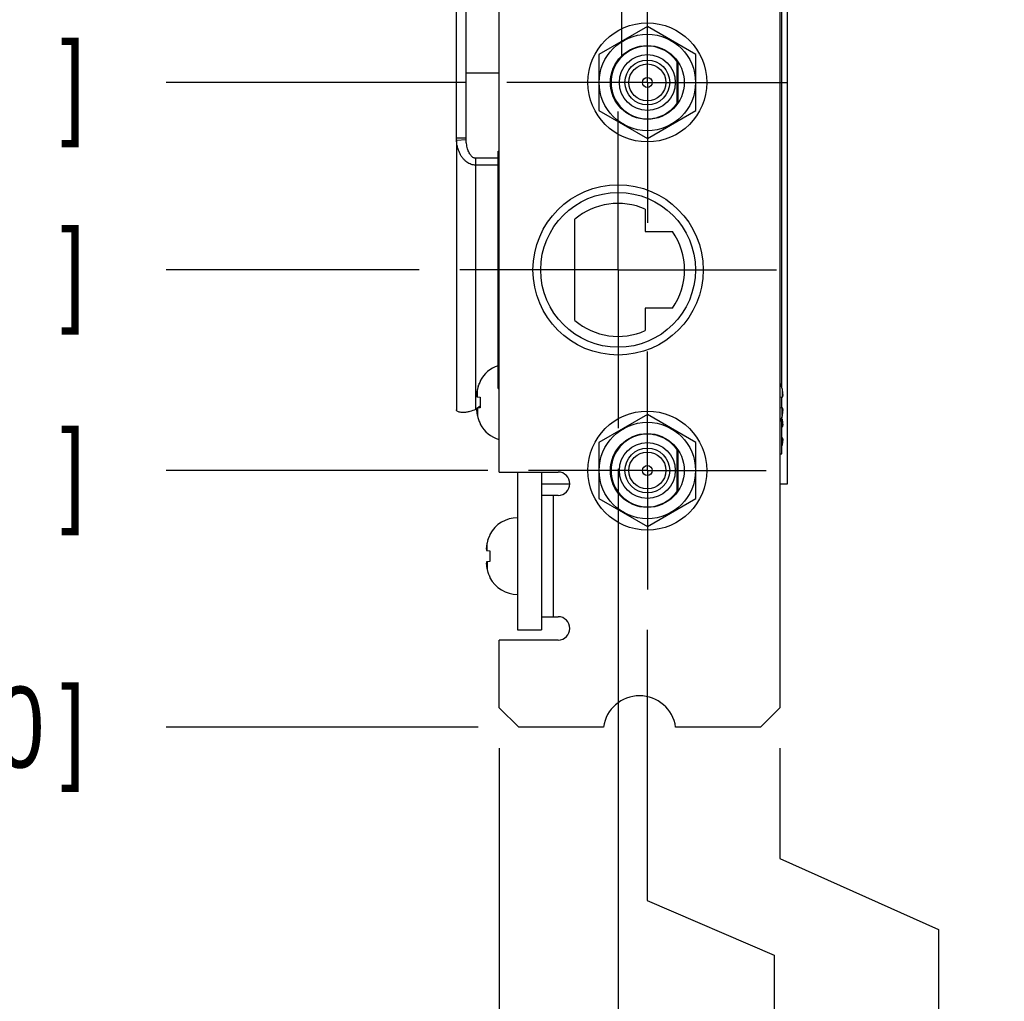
# Model space of a CAD drawing. Header units: inches. Extents: x 0.2 to 16.8, y 0.1 to 10.8.
# Tile 3 of 21: x 1.8 to 3.3, y 2.8 to 4.3. Entities that reach past the tile are written whole.
import ezdxf

# ---------------------------------------------------------------- set-up
doc = ezdxf.new("R2010")
doc.units = ezdxf.units.IN
doc.header["$LTSCALE"] = 0.935
doc.header["$MEASUREMENT"] = 0
doc.linetypes.add('CENTER', pattern=[0.6, 0.375, -0.075, 0.075, -0.075])
doc.layers.get('0').update_dxf_attribs({"linetype": 'CONTINUOUS'})
doc.layers.add('DEFAULT_1', color=7, linetype='CENTER')
doc.layers.add('DIMENSIONS', color=7, linetype='CONTINUOUS')
doc.styles.get("Standard").update_dxf_attribs({"font": 'txt', "width": 0.8})
doc.dimstyles.new('DIMSTYLE_2', dxfattribs={"dimtxt": 0.125, "dimasz": 0.18, "dimexe": 0.18, "dimexo": 0.0625, "dimgap": 0.09, "dimtad": 0, "dimtih": 1, "dimtoh": 1, "dimdec": 3, "dimlfac": 1.666667, "dimzin": 4, "dimdsep": 46, "dimtxsty": 'STANDARD', "dimblk": '_FILLED', "dimblk1": '_FILLED', "dimblk2": '_FILLED', "dimcen": 0.09, "dimadec": 0, "dimazin": 0, "dimtp": 0.001, "dimtm": 0.001, "dimtfac": 1, "dimtdec": 3, "dimtofl": 0, "dimtmove": 0, "dimatfit": 3, "dimldrblk": '_FILLED', "dimfxl": 1, "dimtolj": 1, "dimtzin": 4, "dimarcsym": 0})

# ---------------------------------------------------------------- blocks, each defined once
blk = doc.blocks.new('*D7')
at = {"layer": 'DIMENSIONS', "color": 2, "linetype": 'CONTINUOUS'}
blk.add_line((2.6839, 3.6045), (2.6839, 2.7683), dxfattribs=at)
at = {"layer": 'DIMENSIONS', "color": 2, "linetype": 'CONTINUOUS', "width": 0.8}
for s, p in [(']', (2.7464, 2.6058)), ('7.77', (2.7464, 2.2058)), ('[', (2.7464, 2.1058)), ('.306', (2.7464, 1.5808))]:
    blk.add_text(s, height=0.125, rotation=90, dxfattribs=at).set_placement(p)
blk = doc.blocks.new('_FILLED')
at = {"color": 0, "linetype": 'BYBLOCK'}
blk.add_solid([(0, 0), (-1, 0.1736), (-1, -0.1736)], dxfattribs=at)
blk = doc.blocks.new('*D8')
at = {"layer": 'DIMENSIONS', "color": 2, "linetype": 'CONTINUOUS'}
for p, q in [((2.729, 3.3558), (2.729, 2.9384)), ((2.729, 2.9384), (2.9246, 2.8537)), ((2.9246, 2.8537), (2.9246, 2.7683))]:
    blk.add_line(p, q, dxfattribs=at)
at = {"layer": 'DIMENSIONS', "color": 2, "linetype": 'CONTINUOUS', "width": 0.8}
for s, p in [(']', (2.9871, 2.6058)), ('9.68', (2.9871, 2.2058)), ('[', (2.9871, 2.1058)), ('.381', (2.9871, 1.5808)), ('2X ', (2.9871, 1.2808))]:
    blk.add_text(s, height=0.125, rotation=90, dxfattribs=at).set_placement(p)
blk = doc.blocks.new('*D9')
at = {"layer": 'DIMENSIONS', "color": 2, "linetype": 'CONTINUOUS'}
for p, q in [((2.9336, 3.1733), (2.9336, 3.0031)), ((2.9336, 3.0031), (3.1786, 2.8936)), ((3.1786, 2.8936), (3.1786, 2.7683))]:
    blk.add_line(p, q, dxfattribs=at)
at = {"layer": 'DIMENSIONS', "color": 2, "linetype": 'CONTINUOUS', "width": 0.8}
for s, p in [(']', (3.2411, 2.6058)), ('18.34', (3.2411, 2.1058)), ('[', (3.2411, 2.0058)), ('.722', (3.2411, 1.4808))]:
    blk.add_text(s, height=0.125, rotation=90, dxfattribs=at).set_placement(p)
blk = doc.blocks.new('*D10')
at = {"layer": 'DIMENSIONS', "color": 2, "linetype": 'CONTINUOUS'}
blk.add_line((2.6893, 5.7489), (2.6893, 6.3133), dxfattribs=at)
at = {"layer": 'DIMENSIONS', "color": 2, "linetype": 'CONTINUOUS', "width": 0.8}
for s, p in [(']', (2.7518, 7.7008)), ('7.99', (2.7518, 7.3008)), ('[', (2.7518, 7.2008)), ('.315', (2.7518, 6.6758)), ('3X ', (2.7518, 6.3758))]:
    blk.add_text(s, height=0.125, rotation=90, dxfattribs=at).set_placement(p)
blk = doc.blocks.new('*D11')
at = {"layer": 'DIMENSIONS', "color": 2, "linetype": 'CONTINUOUS'}
blk.add_line((2.5004, 3.1733), (2.5004, 2.7683), dxfattribs=at)
at = {"layer": 'DIMENSIONS', "color": 2, "linetype": 'CONTINUOUS', "width": 0.8}
for s, p in [(']', (2.5629, 2.6058)), ('0', (2.5629, 2.5058)), ('[', (2.5629, 2.4058)), ('.000', (2.5629, 1.8808))]:
    blk.add_text(s, height=0.125, rotation=90, dxfattribs=at).set_placement(p)
blk = doc.blocks.new('*D12')
at = {"layer": 'DIMENSIONS', "color": 2, "linetype": 'CONTINUOUS'}
blk.add_line((2.377, 3.9114), (1.9861, 3.9114), dxfattribs=at)
at = {"layer": 'DIMENSIONS', "color": 2, "linetype": 'CONTINUOUS', "width": 0.8}
for s, p in [('[', (1.2236, 3.8489)), (']', (1.8236, 3.8489)), ('1.176', (0.5986, 3.8489)), ('29.87', (1.3236, 3.8489))]:
    blk.add_text(s, height=0.125, dxfattribs=at).set_placement(p)
blk = doc.blocks.new('*D13')
at = {"layer": 'DIMENSIONS', "color": 2, "linetype": 'CONTINUOUS'}
blk.add_line((2.483, 3.6018), (1.9861, 3.6018), dxfattribs=at)
at = {"layer": 'DIMENSIONS', "color": 2, "linetype": 'CONTINUOUS', "width": 0.8}
for s, p in [('.660', (0.6986, 3.5393)), ('[', (1.2236, 3.5393)), ('16.76', (1.3236, 3.5393)), (']', (1.8236, 3.5393))]:
    blk.add_text(s, height=0.125, dxfattribs=at).set_placement(p)
blk = doc.blocks.new('*D14')
at = {"layer": 'DIMENSIONS', "color": 2, "linetype": 'CONTINUOUS'}
blk.add_line((2.4497, 4.2006), (1.9861, 4.2006), dxfattribs=at)
at = {"layer": 'DIMENSIONS', "color": 2, "linetype": 'CONTINUOUS', "width": 0.8}
for s, p in [('[', (1.2236, 4.1381)), (']', (1.8236, 4.1381)), ('1.658', (0.5986, 4.1381)), ('42.11', (1.3236, 4.1381))]:
    blk.add_text(s, height=0.125, dxfattribs=at).set_placement(p)
blk = doc.blocks.new('*D15')
at = {"layer": 'DIMENSIONS', "color": 2, "linetype": 'CONTINUOUS'}
blk.add_line((2.3638, 4.5054), (1.9861, 4.5054), dxfattribs=at)
at = {"layer": 'DIMENSIONS', "color": 2, "linetype": 'CONTINUOUS', "width": 0.8}
for s, p in [('[', (1.2236, 4.4429)), (']', (1.8236, 4.4429)), ('2.166', (0.5986, 4.4429)), ('55.02', (1.3236, 4.4429))]:
    blk.add_text(s, height=0.125, dxfattribs=at).set_placement(p)
blk = doc.blocks.new('*D16')
at = {"layer": 'DIMENSIONS', "color": 2, "linetype": 'CONTINUOUS'}
blk.add_line((2.3638, 4.9644), (1.9861, 4.9644), dxfattribs=at)
at = {"layer": 'DIMENSIONS', "color": 2, "linetype": 'CONTINUOUS', "width": 0.8}
for s, p in [('[', (1.2236, 4.9019)), (']', (1.8236, 4.9019)), ('2.931', (0.5986, 4.9019)), ('74.45', (1.3236, 4.9019))]:
    blk.add_text(s, height=0.125, dxfattribs=at).set_placement(p)
blk = doc.blocks.new('*D17')
at = {"layer": 'DIMENSIONS', "color": 2, "linetype": 'CONTINUOUS'}
blk.add_line((2.3638, 5.4234), (1.9861, 5.4234), dxfattribs=at)
at = {"layer": 'DIMENSIONS', "color": 2, "linetype": 'CONTINUOUS', "width": 0.8}
for s, p in [('3.696', (0.5986, 5.3609)), ('[', (1.2236, 5.3609)), ('93.88', (1.3236, 5.3609)), (']', (1.8236, 5.3609))]:
    blk.add_text(s, height=0.125, dxfattribs=at).set_placement(p)
blk = doc.blocks.new('*D18')
at = {"layer": 'DIMENSIONS', "color": 2, "linetype": 'CONTINUOUS'}
blk.add_line((2.4679, 3.2058), (1.9861, 3.2058), dxfattribs=at)
at = {"layer": 'DIMENSIONS', "color": 2, "linetype": 'CONTINUOUS', "width": 0.8}
for s, p in [('.000', (1.0986, 3.1433)), ('[', (1.6236, 3.1433)), ('0', (1.7236, 3.1433)), (']', (1.8236, 3.1433))]:
    blk.add_text(s, height=0.125, dxfattribs=at).set_placement(p)

msp = doc.modelspace()

# ---------------------------------------------------------------- linework, layer by layer
at = {"color": 7, "linetype": 'CONTINUOUS'}
for p, q in [((2.43414, 4.11538), (2.43414, 5.64447)), ((2.94502, 4.49368), (2.94502, 3.58078)), ((2.72902, 4.28718), (2.65402, 4.24388)), ((2.80402, 4.24388), (2.72902, 4.28718)), ((2.65402, 4.24388), (2.65402, 4.15728)), ((2.80402, 4.15728), (2.80402, 4.24388)), ((2.77492, 4.16833), (2.77492, 4.23284)), ((2.44914, 4.21529), (2.50042, 4.21529)), ((2.65402, 4.15728), (2.72902, 4.11398)), ((2.72902, 4.11398), (2.80402, 4.15728)), ((2.43414, 4.11538), (2.44914, 4.11538)), ((2.43414, 4.11178), (2.43414, 3.69538)), ((2.49848, 4.09438), (2.50042, 4.09438)), ((2.49848, 3.72838), (2.49848, 4.09438)), ((2.49862, 4.07296), (2.46414, 4.07296)), ((2.72588, 4.00499), (2.72588, 3.97048)), ((2.61728, 3.83334), (2.61728, 3.98943)), ((2.72588, 3.97048), (2.76775, 3.97048)), ((2.76775, 3.85228), (2.72588, 3.85228)), ((2.72588, 3.85228), (2.72588, 3.81777)), ((2.47092, 3.74015), (2.47092, 3.73914)), ((2.49848, 3.72838), (2.50042, 3.72838)), ((2.46577, 3.71561), (2.47092, 3.71496)), ((2.47092, 3.71496), (2.47092, 3.70678)), ((2.93362, 3.71504), (2.93813, 3.71561)), ((2.46564, 3.69719), (2.46414, 3.69613)), ((2.47092, 3.6986), (2.46577, 3.69795)), ((2.47092, 3.70093), (2.46668, 3.69793)), ((2.47092, 3.70678), (2.47092, 3.6986)), ((2.93813, 3.69795), (2.93362, 3.69852)), ((2.72902, 3.68838), (2.65402, 3.64508)), ((2.80402, 3.64508), (2.72902, 3.68838)), ((2.47092, 3.67443), (2.47092, 3.67341)), ((2.9373, 3.66948), (2.93813, 3.66958)), ((2.93813, 3.65192), (2.9373, 3.65203)), ((2.65402, 3.64508), (2.65402, 3.55848)), ((2.77492, 3.56953), (2.77492, 3.63404)), ((2.80402, 3.55848), (2.80402, 3.64508)), ((2.52862, 3.59938), (2.52862, 3.35578)), ((2.56582, 3.59938), (2.56582, 3.56338)), ((2.60905, 3.58078), (2.56582, 3.58078)), ((2.94502, 3.58078), (2.93362, 3.58078)), ((2.65402, 3.55848), (2.72902, 3.51518)), ((2.72902, 3.51518), (2.80402, 3.55848)), ((2.48592, 3.50315), (2.48592, 3.50214)), ((2.48077, 3.47861), (2.48592, 3.47796)), ((2.48592, 3.47796), (2.48592, 3.46978)), ((2.48592, 3.46978), (2.48592, 3.4616)), ((2.48592, 3.4616), (2.48077, 3.46095)), ((2.48592, 3.43743), (2.48592, 3.43641)), ((2.56582, 3.37618), (2.56582, 3.35578)), ((2.52862, 3.35578), (2.56582, 3.35578))]:
    msp.add_line(p, q, dxfattribs=at)
at = {"color": 3, "linetype": 'CONTINUOUS'}
for p, q in [((2.50042, 3.59938), (2.50042, 5.57818)), ((2.93362, 5.55958), (2.93362, 3.23578)), ((2.44914, 4.11538), (2.44914, 5.40898)), ((2.93648, 3.73015), (2.93648, 4.37748)), ((2.77672, 4.16952), (2.77672, 4.23164)), ((2.49862, 4.08356), (2.46414, 4.08356)), ((2.93648, 3.6986), (2.93648, 3.71551)), ((2.93648, 3.62749), (2.93648, 3.68341)), ((2.77672, 3.57072), (2.77672, 3.63284)), ((2.93362, 3.62749), (2.93648, 3.62749)), ((2.50042, 3.59938), (2.59132, 3.59938)), ((2.59132, 3.56338), (2.56582, 3.56338)), ((2.56582, 3.56338), (2.56582, 3.37618)), ((2.56582, 3.37618), (2.59132, 3.37618)), ((2.59132, 3.34018), (2.50042, 3.34018)), ((2.50042, 3.23578), (2.50042, 3.34018)), ((2.50042, 3.23578), (2.53042, 3.20578)), ((2.90362, 3.20578), (2.93362, 3.23578)), ((2.66132, 3.20578), (2.53042, 3.20578)), ((2.90362, 3.20578), (2.77273, 3.20578))]:
    msp.add_line(p, q, dxfattribs=at)
at = {"color": 9, "linetype": 'CONTINUOUS'}
for p, q in [((2.43424, 4.11178), (2.44919, 4.11269)), ((2.46414, 3.69613), (2.46414, 4.08356)), ((2.4666, 3.71551), (2.4666, 3.7269)), ((2.9373, 3.7269), (2.9373, 3.71551)), ((2.4666, 3.69806), (2.4666, 3.68666)), ((2.9373, 3.68666), (2.9373, 3.69805)), ((2.9373, 3.68087), (2.9373, 3.66948)), ((2.9373, 3.64064), (2.9373, 3.65203)), ((2.58382, 3.56338), (2.58382, 3.37618)), ((2.4816, 3.47851), (2.4816, 3.4899)), ((2.4816, 3.46106), (2.4816, 3.44966))]:
    msp.add_line(p, q, dxfattribs=at)
at = {"color": 7, "linetype": 'CONTINUOUS'}
for centre, radius in [((2.72902, 4.20058), 0.0918), ((2.72902, 4.20058), 0.0744), ((2.72902, 4.20058), 0.057), ((2.72902, 4.20058), 0.0432), ((2.72902, 4.20058), 0.0345), ((2.72902, 4.20058), 0.0285), ((2.72902, 4.20058), 0.00762), ((2.68388, 3.91138), 0.1194), ((2.72902, 3.60178), 0.0918), ((2.72902, 3.60178), 0.0744), ((2.72902, 3.60178), 0.057), ((2.72902, 3.60178), 0.0432), ((2.72902, 3.60178), 0.0345), ((2.72902, 3.60178), 0.0285), ((2.72902, 3.60178), 0.00762)]:
    msp.add_circle(centre, radius, dxfattribs=at)
at = {"color": 3, "linetype": 'CONTINUOUS'}
msp.add_circle((2.68388, 3.91138), 0.1314, dxfattribs=at)
at = {"color": 7, "linetype": 'CONTINUOUS'}
for centre, radius, start, end in [((2.72902, 4.20058), 0.0561, 35.0968, 324.9032), ((2.68388, 3.91138), 0.1026, 65.83557, 130.4755), ((2.68388, 3.91138), 0.1026, 324.82867, 35.17133), ((2.68388, 3.91138), 0.1026, 229.5245, 294.16443), ((2.51362, 3.71749), 0.04835, 108.26079, 152.04504), ((2.51362, 3.69607), 0.04835, 207.95496, 254.14289), ((2.72902, 3.60178), 0.0561, 35.0968, 324.9032), ((2.52862, 3.48049), 0.04835, 90, 152.04504), ((2.52862, 3.45907), 0.04835, 207.95496, 270)]:
    msp.add_arc(centre, radius, start, end, dxfattribs=at)
at = {"color": 3, "linetype": 'CONTINUOUS'}
for centre, radius, start, end in [((2.59132, 3.58138), 0.018, 270, 90), ((2.59132, 3.35818), 0.018, 270, 90), ((2.71702, 3.19798), 0.05625, 7.9707, 172.0293)]:
    msp.add_arc(centre, radius, start, end, dxfattribs=at)
at = {"color": 7, "linetype": 'CONTINUOUS'}
for points in [[(2.43424, 4.11178), (2.43421, 4.11237), (2.43415, 4.11356), (2.43414, 4.11477), (2.43414, 4.11538)], [(2.46605, 3.72418), (2.46603, 3.72409), (2.46602, 3.724), (2.466, 3.72391)], [(2.46627, 3.72534), (2.4662, 3.72495), (2.46612, 3.72457), (2.46605, 3.72418)], [(2.4666, 3.7269), (2.46649, 3.72638), (2.46638, 3.72586), (2.46627, 3.72534)], [(2.46708, 3.72892), (2.4669, 3.72825), (2.46674, 3.72758), (2.4666, 3.7269)], [(2.46723, 3.72952), (2.46718, 3.72932), (2.46713, 3.72912), (2.46708, 3.72892)], [(2.4677, 3.73113), (2.46754, 3.7306), (2.46738, 3.73006), (2.46723, 3.72952)], [(2.46798, 3.73203), (2.46789, 3.73173), (2.46779, 3.73143), (2.4677, 3.73113)], [(2.46852, 3.73358), (2.46833, 3.73307), (2.46815, 3.73255), (2.46798, 3.73203)], [(2.46959, 3.73628), (2.46939, 3.73582), (2.46919, 3.73535), (2.46901, 3.73488)], [(2.93432, 3.73628), (2.9341, 3.73678), (2.93388, 3.73728), (2.93365, 3.73777)], [(2.93538, 3.73358), (2.93523, 3.73402), (2.93506, 3.73445), (2.93489, 3.73488)], [(2.9362, 3.73113), (2.93611, 3.73143), (2.93602, 3.73173), (2.93592, 3.73203)], [(2.93667, 3.72952), (2.93652, 3.73006), (2.93637, 3.73059), (2.9362, 3.73113)], [(2.93683, 3.72891), (2.93677, 3.72912), (2.93672, 3.72932), (2.93667, 3.72952)], [(2.93683, 3.72891), (2.937, 3.72825), (2.93716, 3.72757), (2.9373, 3.7269)], [(2.93763, 3.72534), (2.93752, 3.72586), (2.93742, 3.72638), (2.9373, 3.7269)], [(2.93785, 3.72418), (2.93778, 3.72457), (2.9377, 3.72495), (2.93763, 3.72534)], [(2.9379, 3.72391), (2.93788, 3.724), (2.93787, 3.72409), (2.93785, 3.72418)], [(2.46547, 3.71929), (2.46545, 3.71892), (2.46542, 3.71856), (2.46541, 3.71819)], [(2.4655, 3.71975), (2.46549, 3.71959), (2.46548, 3.71944), (2.46547, 3.71929)], [(2.46555, 3.72039), (2.46554, 3.72018), (2.46552, 3.71996), (2.4655, 3.71975)], [(2.46561, 3.72101), (2.46559, 3.7208), (2.46557, 3.7206), (2.46555, 3.72039)], [(2.46565, 3.7215), (2.46564, 3.72134), (2.46562, 3.72117), (2.46561, 3.72101)], [(2.46577, 3.7226), (2.46573, 3.72223), (2.46569, 3.72187), (2.46565, 3.7215)], [(2.466, 3.72391), (2.46592, 3.72348), (2.46584, 3.72304), (2.46577, 3.7226)], [(2.93813, 3.7226), (2.93806, 3.72304), (2.93798, 3.72347), (2.9379, 3.72391)], [(2.93825, 3.7215), (2.93821, 3.72186), (2.93817, 3.72223), (2.93813, 3.7226)], [(2.9383, 3.72101), (2.93828, 3.72117), (2.93826, 3.72133), (2.93825, 3.7215)], [(2.93835, 3.72039), (2.93833, 3.7206), (2.93831, 3.7208), (2.9383, 3.72101)], [(2.9384, 3.71975), (2.93838, 3.71996), (2.93837, 3.72018), (2.93835, 3.72039)], [(2.93843, 3.71929), (2.93842, 3.71944), (2.93841, 3.71959), (2.9384, 3.71975)], [(2.9385, 3.71819), (2.93848, 3.71856), (2.93846, 3.71892), (2.93843, 3.71929)], [(2.46414, 3.69613), (2.46116, 3.69474), (2.45805, 3.69361), (2.45486, 3.69278)], [(2.46541, 3.69537), (2.46542, 3.69501), (2.46545, 3.69464), (2.46547, 3.69428)], [(2.46547, 3.69428), (2.46548, 3.69412), (2.46549, 3.69397), (2.4655, 3.69382)], [(2.4655, 3.69382), (2.46552, 3.6936), (2.46554, 3.69339), (2.46555, 3.69317)], [(2.93835, 3.69317), (2.93837, 3.69338), (2.93838, 3.6936), (2.9384, 3.69382)], [(2.9384, 3.69382), (2.93841, 3.69397), (2.93842, 3.69412), (2.93843, 3.69427)], [(2.93843, 3.69427), (2.93846, 3.69464), (2.93848, 3.695), (2.9385, 3.69537)], [(2.44973, 3.69173), (2.44866, 3.69158), (2.44759, 3.69147), (2.44651, 3.6914)], [(2.45486, 3.69278), (2.45317, 3.69234), (2.45146, 3.69198), (2.44973, 3.69173)], [(2.46555, 3.69317), (2.46557, 3.69297), (2.46559, 3.69276), (2.46561, 3.69255)], [(2.46561, 3.69255), (2.46562, 3.69239), (2.46564, 3.69223), (2.46565, 3.69207)], [(2.46565, 3.69207), (2.46569, 3.6917), (2.46573, 3.69133), (2.46577, 3.69096)], [(2.46577, 3.69096), (2.46584, 3.69053), (2.46592, 3.69009), (2.466, 3.68965)], [(2.466, 3.68965), (2.46602, 3.68956), (2.46603, 3.68947), (2.46605, 3.68938)], [(2.46605, 3.68938), (2.46612, 3.68899), (2.4662, 3.68861), (2.46627, 3.68823)], [(2.46627, 3.68823), (2.46638, 3.6877), (2.46649, 3.68718), (2.4666, 3.68666)], [(2.4666, 3.68666), (2.46674, 3.68599), (2.4669, 3.68532), (2.46708, 3.68465)], [(2.46708, 3.68465), (2.46713, 3.68445), (2.46718, 3.68425), (2.46723, 3.68404)], [(2.46723, 3.68404), (2.46738, 3.68351), (2.46754, 3.68297), (2.4677, 3.68243)], [(2.4677, 3.68243), (2.46779, 3.68213), (2.46789, 3.68183), (2.46798, 3.68153)], [(2.46852, 3.67998), (2.46868, 3.67955), (2.46884, 3.67911), (2.46901, 3.67868)], [(2.93432, 3.67728), (2.93452, 3.67774), (2.93471, 3.67821), (2.93489, 3.67868)], [(2.93538, 3.67998), (2.93557, 3.68049), (2.93575, 3.68101), (2.93592, 3.68153)], [(2.93592, 3.68153), (2.93602, 3.68183), (2.93611, 3.68213), (2.9362, 3.68243)], [(2.93667, 3.68404), (2.93652, 3.6835), (2.93637, 3.68297), (2.9362, 3.68243)], [(2.93667, 3.68404), (2.93672, 3.68424), (2.93677, 3.68444), (2.93683, 3.68465)], [(2.9373, 3.68666), (2.93716, 3.68599), (2.937, 3.68531), (2.93683, 3.68465)], [(2.9373, 3.68666), (2.93742, 3.68718), (2.93752, 3.6877), (2.93763, 3.68822)], [(2.93763, 3.67931), (2.93752, 3.67983), (2.93742, 3.68035), (2.9373, 3.68087)], [(2.93763, 3.68822), (2.9377, 3.68861), (2.93778, 3.68899), (2.93785, 3.68938)], [(2.93785, 3.67816), (2.93778, 3.67854), (2.9377, 3.67893), (2.93763, 3.67931)], [(2.93785, 3.68938), (2.93787, 3.68947), (2.93788, 3.68956), (2.9379, 3.68965)], [(2.9379, 3.68965), (2.93798, 3.69009), (2.93806, 3.69052), (2.93813, 3.69096)], [(2.93813, 3.69096), (2.93817, 3.69133), (2.93821, 3.6917), (2.93825, 3.69206)], [(2.93825, 3.69206), (2.93826, 3.69223), (2.93828, 3.69239), (2.9383, 3.69255)], [(2.9383, 3.69255), (2.93831, 3.69276), (2.93833, 3.69296), (2.93835, 3.69317)], [(2.46959, 3.67728), (2.47, 3.67632), (2.47044, 3.67536), (2.47092, 3.67443)], [(2.9379, 3.67788), (2.93788, 3.67797), (2.93787, 3.67807), (2.93785, 3.67816)], [(2.93813, 3.67657), (2.93806, 3.67701), (2.93798, 3.67745), (2.9379, 3.67788)], [(2.93825, 3.67547), (2.93821, 3.67584), (2.93817, 3.67621), (2.93813, 3.67657)], [(2.9383, 3.67498), (2.93828, 3.67514), (2.93826, 3.67531), (2.93825, 3.67547)], [(2.93835, 3.67436), (2.93833, 3.67457), (2.93831, 3.67478), (2.9383, 3.67498)], [(2.9384, 3.67372), (2.93838, 3.67393), (2.93837, 3.67415), (2.93835, 3.67436)], [(2.93843, 3.67326), (2.93842, 3.67341), (2.93841, 3.67357), (2.9384, 3.67372)], [(2.9385, 3.67216), (2.93848, 3.67253), (2.93846, 3.6729), (2.93843, 3.67326)], [(2.9384, 3.64779), (2.93841, 3.64794), (2.93842, 3.64809), (2.93843, 3.64825)], [(2.93843, 3.64825), (2.93846, 3.64861), (2.93848, 3.64898), (2.9385, 3.64934)], [(2.9373, 3.64064), (2.93742, 3.64116), (2.93752, 3.64168), (2.93763, 3.6422)], [(2.93763, 3.6422), (2.9377, 3.64258), (2.93778, 3.64297), (2.93785, 3.64335)], [(2.93785, 3.64335), (2.93787, 3.64344), (2.93788, 3.64353), (2.9379, 3.64362)], [(2.9379, 3.64362), (2.93798, 3.64406), (2.93806, 3.6445), (2.93813, 3.64493)], [(2.93813, 3.64493), (2.93817, 3.6453), (2.93821, 3.64567), (2.93825, 3.64604)], [(2.93825, 3.64604), (2.93826, 3.6462), (2.93828, 3.64636), (2.9383, 3.64653)], [(2.9383, 3.64653), (2.93831, 3.64673), (2.93833, 3.64694), (2.93835, 3.64714)], [(2.93835, 3.64714), (2.93837, 3.64736), (2.93838, 3.64757), (2.9384, 3.64779)], [(2.48352, 3.49658), (2.48333, 3.49607), (2.48315, 3.49555), (2.48298, 3.49503)], [(2.48459, 3.49928), (2.48439, 3.49882), (2.48419, 3.49835), (2.48401, 3.49788)], [(2.48047, 3.48229), (2.48045, 3.48192), (2.48042, 3.48156), (2.48041, 3.48119)], [(2.4805, 3.48275), (2.48049, 3.48259), (2.48048, 3.48244), (2.48047, 3.48229)], [(2.48055, 3.48339), (2.48054, 3.48318), (2.48052, 3.48296), (2.4805, 3.48275)], [(2.48061, 3.48401), (2.48059, 3.4838), (2.48057, 3.4836), (2.48055, 3.48339)], [(2.48065, 3.4845), (2.48064, 3.48434), (2.48062, 3.48417), (2.48061, 3.48401)], [(2.48077, 3.4856), (2.48073, 3.48523), (2.48069, 3.48487), (2.48065, 3.4845)], [(2.481, 3.48691), (2.48092, 3.48648), (2.48084, 3.48604), (2.48077, 3.4856)], [(2.48105, 3.48718), (2.48103, 3.48709), (2.48102, 3.487), (2.481, 3.48691)], [(2.48127, 3.48834), (2.4812, 3.48795), (2.48112, 3.48757), (2.48105, 3.48718)], [(2.4816, 3.4899), (2.48149, 3.48938), (2.48138, 3.48886), (2.48127, 3.48834)], [(2.48208, 3.49192), (2.4819, 3.49125), (2.48174, 3.49058), (2.4816, 3.4899)], [(2.48223, 3.49252), (2.48218, 3.49232), (2.48213, 3.49212), (2.48208, 3.49192)], [(2.4827, 3.49413), (2.48254, 3.4936), (2.48238, 3.49306), (2.48223, 3.49252)], [(2.48298, 3.49503), (2.48289, 3.49473), (2.48279, 3.49443), (2.4827, 3.49413)], [(2.48041, 3.45837), (2.48042, 3.45801), (2.48045, 3.45764), (2.48047, 3.45728)], [(2.48047, 3.45728), (2.48048, 3.45712), (2.48049, 3.45697), (2.4805, 3.45682)], [(2.4805, 3.45682), (2.48052, 3.4566), (2.48054, 3.45639), (2.48055, 3.45617)], [(2.48055, 3.45617), (2.48057, 3.45597), (2.48059, 3.45576), (2.48061, 3.45555)], [(2.48061, 3.45555), (2.48062, 3.45539), (2.48064, 3.45523), (2.48065, 3.45507)], [(2.48065, 3.45507), (2.48069, 3.4547), (2.48073, 3.45433), (2.48077, 3.45396)], [(2.48077, 3.45396), (2.48084, 3.45353), (2.48092, 3.45309), (2.481, 3.45265)], [(2.481, 3.45265), (2.48102, 3.45256), (2.48103, 3.45247), (2.48105, 3.45238)], [(2.48105, 3.45238), (2.48112, 3.45199), (2.4812, 3.45161), (2.48127, 3.45123)], [(2.48127, 3.45123), (2.48138, 3.4507), (2.48149, 3.45018), (2.4816, 3.44966)], [(2.4816, 3.44966), (2.48174, 3.44899), (2.4819, 3.44832), (2.48208, 3.44765)], [(2.48208, 3.44765), (2.48213, 3.44745), (2.48218, 3.44725), (2.48223, 3.44704)], [(2.48223, 3.44704), (2.48238, 3.44651), (2.48254, 3.44597), (2.4827, 3.44543)], [(2.4827, 3.44543), (2.48279, 3.44513), (2.48289, 3.44483), (2.48298, 3.44453)], [(2.48352, 3.44298), (2.48368, 3.44255), (2.48384, 3.44211), (2.48401, 3.44168)], [(2.48459, 3.44028), (2.485, 3.43932), (2.48544, 3.43836), (2.48592, 3.43743)]]:
    msp.add_open_spline(points, degree=3, dxfattribs=at)
for points, knots in [([(2.46414, 4.07296), (2.46295, 4.07295), (2.46055, 4.07315), (2.45697, 4.07408), (2.45344, 4.07563), (2.45001, 4.07782), (2.44677, 4.08065), (2.44376, 4.08408), (2.44106, 4.08809), (2.43871, 4.09262), (2.43678, 4.09766), (2.43507, 4.10406), (2.43442, 4.10886), (2.43424, 4.11178)], [0, 0, 0, 0, 0.0660383, 0.1342622, 0.2055894, 0.2808616, 0.3608117, 0.4456178, 0.5353129, 0.6301233, 0.7303188, 0.8363557, 1, 1, 1, 1]), ([(2.46798, 3.73203), (2.46815, 3.73254), (2.46833, 3.73306), (2.46851, 3.73357), (2.46852, 3.73358)], [0, 0, 0, 0, 0.9815702, 1, 1, 1, 1]), ([(2.46901, 3.73488), (2.46884, 3.73446), (2.46868, 3.73403), (2.46852, 3.73359), (2.46852, 3.73358)], [0, 0, 0, 0, 0.9754505, 1, 1, 1, 1]), ([(2.46901, 3.73488), (2.46919, 3.73534), (2.46938, 3.73581), (2.46958, 3.73627), (2.46959, 3.73628)], [0, 0, 0, 0, 0.9780004, 1, 1, 1, 1]), ([(2.47092, 3.73914), (2.47045, 3.73821), (2.47001, 3.73726), (2.46959, 3.73629), (2.46959, 3.73628)], [0, 0, 0, 0, 0.9883039, 1, 1, 1, 1]), ([(2.93489, 3.73488), (2.93471, 3.73534), (2.93452, 3.73581), (2.93432, 3.73627), (2.93432, 3.73628)], [0, 0, 0, 0, 0.9780004, 1, 1, 1, 1]), ([(2.93592, 3.73203), (2.93575, 3.73254), (2.93557, 3.73306), (2.93539, 3.73357), (2.93538, 3.73358)], [0, 0, 0, 0, 0.9815702, 1, 1, 1, 1]), ([(2.46541, 3.71819), (2.46542, 3.71798), (2.46547, 3.71755), (2.46555, 3.7169), (2.46565, 3.71626), (2.46573, 3.71583), (2.46577, 3.71561)], [0, 0, 0, 0, 0.2471039, 0.4966375, 0.7479264, 1, 1, 1, 1]), ([(2.93813, 3.71561), (2.93817, 3.71583), (2.93825, 3.71626), (2.93835, 3.7169), (2.93843, 3.71755), (2.93848, 3.71798), (2.9385, 3.71819)], [0, 0, 0, 0, 0.2531991, 0.5047764, 0.7538924, 1, 1, 1, 1]), ([(2.44651, 3.6914), (2.44429, 3.69128), (2.44052, 3.69141), (2.43607, 3.69247), (2.43414, 3.69451), (2.43414, 3.69538)], [0, 0, 0, 0, 0.4822841, 0.8101049, 1, 1, 1, 1]), ([(2.46577, 3.69795), (2.46573, 3.69774), (2.46565, 3.6973), (2.46555, 3.69666), (2.46547, 3.69601), (2.46542, 3.69559), (2.46541, 3.69537)], [0, 0, 0, 0, 0.2532212, 0.5048005, 0.7539066, 1, 1, 1, 1]), ([(2.9385, 3.69537), (2.93848, 3.69558), (2.93843, 3.69601), (2.93835, 3.69666), (2.93825, 3.69731), (2.93817, 3.69774), (2.93813, 3.69795)], [0, 0, 0, 0, 0.2471907, 0.4967832, 0.7480584, 1, 1, 1, 1]), ([(2.46798, 3.68153), (2.46815, 3.68102), (2.46833, 3.68051), (2.46851, 3.67999), (2.46852, 3.67998)], [0, 0, 0, 0, 0.9815702, 1, 1, 1, 1]), ([(2.46901, 3.67868), (2.46919, 3.67822), (2.46938, 3.67776), (2.46958, 3.67729), (2.46959, 3.67728)], [0, 0, 0, 0, 0.9780004, 1, 1, 1, 1]), ([(2.93489, 3.67868), (2.93471, 3.67822), (2.93452, 3.67775), (2.93432, 3.67729), (2.93432, 3.67728)], [0, 0, 0, 0, 0.9780004, 1, 1, 1, 1]), ([(2.93489, 3.67868), (2.93506, 3.6791), (2.93522, 3.67953), (2.93538, 3.67997), (2.93538, 3.67998)], [0, 0, 0, 0, 0.9754505, 1, 1, 1, 1]), ([(2.93592, 3.68153), (2.93575, 3.68102), (2.93557, 3.6805), (2.93539, 3.67999), (2.93538, 3.67998)], [0, 0, 0, 0, 0.9815702, 1, 1, 1, 1]), ([(2.93365, 3.67579), (2.93387, 3.67627), (2.9341, 3.67677), (2.93431, 3.67727), (2.93432, 3.67728)], [0, 0, 0, 0, 0.9774783, 1, 1, 1, 1]), ([(2.93813, 3.66958), (2.93817, 3.6698), (2.93825, 3.67023), (2.93835, 3.67088), (2.93843, 3.67152), (2.93848, 3.67195), (2.9385, 3.67216)], [0, 0, 0, 0, 0.2531991, 0.5047764, 0.7538924, 1, 1, 1, 1]), ([(2.9385, 3.64934), (2.93848, 3.64956), (2.93843, 3.64999), (2.93835, 3.65063), (2.93825, 3.65128), (2.93817, 3.65171), (2.93813, 3.65192)], [0, 0, 0, 0, 0.2471907, 0.4967832, 0.7480584, 1, 1, 1, 1]), ([(2.48298, 3.49503), (2.48315, 3.49554), (2.48333, 3.49606), (2.48351, 3.49657), (2.48352, 3.49658)], [0, 0, 0, 0, 0.9815702, 1, 1, 1, 1]), ([(2.48401, 3.49788), (2.48384, 3.49746), (2.48368, 3.49703), (2.48352, 3.49659), (2.48352, 3.49658)], [0, 0, 0, 0, 0.9754505, 1, 1, 1, 1]), ([(2.48401, 3.49788), (2.48419, 3.49834), (2.48438, 3.49881), (2.48458, 3.49927), (2.48459, 3.49928)], [0, 0, 0, 0, 0.9780004, 1, 1, 1, 1]), ([(2.48592, 3.50214), (2.48545, 3.50121), (2.48501, 3.50026), (2.48459, 3.49929), (2.48459, 3.49928)], [0, 0, 0, 0, 0.9883039, 1, 1, 1, 1]), ([(2.48041, 3.48119), (2.48042, 3.48098), (2.48047, 3.48055), (2.48055, 3.4799), (2.48065, 3.47926), (2.48073, 3.47883), (2.48077, 3.47861)], [0, 0, 0, 0, 0.2471039, 0.4966375, 0.7479264, 1, 1, 1, 1]), ([(2.48077, 3.46095), (2.48073, 3.46074), (2.48065, 3.4603), (2.48055, 3.45966), (2.48047, 3.45901), (2.48042, 3.45859), (2.48041, 3.45837)], [0, 0, 0, 0, 0.2532212, 0.5048005, 0.7539066, 1, 1, 1, 1]), ([(2.48298, 3.44453), (2.48315, 3.44402), (2.48333, 3.44351), (2.48351, 3.44299), (2.48352, 3.44298)], [0, 0, 0, 0, 0.9815702, 1, 1, 1, 1]), ([(2.48401, 3.44168), (2.48419, 3.44122), (2.48438, 3.44076), (2.48458, 3.44029), (2.48459, 3.44028)], [0, 0, 0, 0, 0.9780004, 1, 1, 1, 1])]:
    msp.add_open_spline(points, degree=3, knots=knots, dxfattribs=at)
at = {"color": 3, "linetype": 'CONTINUOUS'}
for points, knots in [([(2.44919, 4.11268), (2.44917, 4.11313), (2.44915, 4.11403), (2.44914, 4.11493), (2.44914, 4.11538)], [0, 0, 0, 0, 0.4949924, 1, 1, 1, 1]), ([(2.46414, 4.08356), (2.46384, 4.08356), (2.46325, 4.0836), (2.46204, 4.08382), (2.4605, 4.08443), (2.45873, 4.08561), (2.45702, 4.08727), (2.45541, 4.0894), (2.45392, 4.09197), (2.45258, 4.09496), (2.45141, 4.09836), (2.45045, 4.10212), (2.4496, 4.10693), (2.44928, 4.1105), (2.44919, 4.11268)], [0, 0, 0, 0, 0.0250152, 0.0505767, 0.1044703, 0.1639544, 0.2307699, 0.3061675, 0.3904186, 0.483413, 0.5850786, 0.6953032, 0.8140398, 1, 1, 1, 1])]:
    msp.add_open_spline(points, degree=3, knots=knots, dxfattribs=at)
at = {"layer": 'DEFAULT_1', "color": 7, "linetype": 'CENTER'}
for p, q in [((2.68928, 4.50538), (2.68928, 4.24238)), ((2.72902, 4.20058), (2.72902, 4.41738)), ((2.72902, 4.20058), (2.51222, 4.20058)), ((2.72902, 4.20058), (2.94582, 4.20058)), ((2.72902, 4.20058), (2.72902, 3.98378)), ((2.68388, 3.91138), (2.68388, 4.15578)), ((2.68388, 3.91138), (2.43948, 3.91138)), ((2.68388, 3.91138), (2.92828, 3.91138)), ((2.68388, 3.91138), (2.68388, 3.66698)), ((2.72902, 3.60178), (2.72902, 3.78528)), ((2.72902, 3.60178), (2.54552, 3.60178)), ((2.72902, 3.60178), (2.91252, 3.60178)), ((2.72902, 3.60178), (2.72902, 3.41828))]:
    msp.add_line(p, q, dxfattribs=at)

# ---------------------------------------------------------------- dimensions: what is measured, and where the dimension line sits
at = {"layer": 'DIMENSIONS', "color": 2, "linetype": 'CONTINUOUS'}
for feature_location, offset, dtype, origin, text, picture, middle in [((2.68928, 5.74888), (0, 0.5644), 1, (2.50042, 3.34018), '3X <>', '*D10', (2.68928, 7.08828)), ((2.72902, 3.35578), (0.19559, -0.5875), 0, (2.50042, 3.23578), '2X <>', '*D8', (2.92461, 1.99328))]:
    dim = msp.add_ordinate_dim(feature_location=feature_location, offset=offset, dtype=dtype, origin=origin, text=text, dimstyle='DIMSTYLE_2', dxfattribs=at)
    dim.commit()
    dim.dimension.update_dxf_attribs({"geometry": picture, "text_midpoint": middle})
for feature_location, offset, dtype, origin, picture, middle in [((2.36378, 5.42338), (-0.37765, 0), 0, (2.53042, 3.20578), '*D17', (1.26112, 5.42338)), ((2.36378, 4.96438), (-0.37765, 0), 0, (2.53042, 3.20578), '*D16', (1.26112, 4.96438)), ((2.36378, 4.50538), (-0.37765, 0), 0, (2.53042, 3.20578), '*D15', (1.26112, 4.50538)), ((2.44972, 4.20058), (-0.4636, 0), 0, (2.53042, 3.20578), '*D14', (1.26112, 4.20058)), ((2.37698, 3.91138), (-0.39085, 0), 0, (2.53042, 3.20578), '*D12', (1.26112, 3.91138)), ((2.48302, 3.60178), (-0.4969, 0), 0, (2.53042, 3.20578), '*D13', (1.31112, 3.60178)), ((2.68388, 3.60448), (0, -0.8362), 1, (2.50042, 3.23578), '*D7', (2.68388, 2.14328)), ((2.4679242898, 3.2057821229), (-0.4818, 0), 0, (2.5304242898, 3.2057821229), '*D18', (1.5111242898, 3.2057821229)), ((2.5004242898, 3.1732821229), (0, -0.405), 1, (2.5004242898, 3.2357821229), '*D11', (2.5004242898, 2.2932821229)), ((2.93362, 3.17328), (0.24493, -0.405), 0, (2.50042, 3.23578), '*D9', (3.17855, 2.09328))]:
    dim = msp.add_ordinate_dim(feature_location=feature_location, offset=offset, dtype=dtype, origin=origin, dimstyle='DIMSTYLE_2', dxfattribs=at)
    dim.commit()
    dim.dimension.update_dxf_attribs({"geometry": picture, "text_midpoint": middle})

doc.saveas('drawing.dxf')
